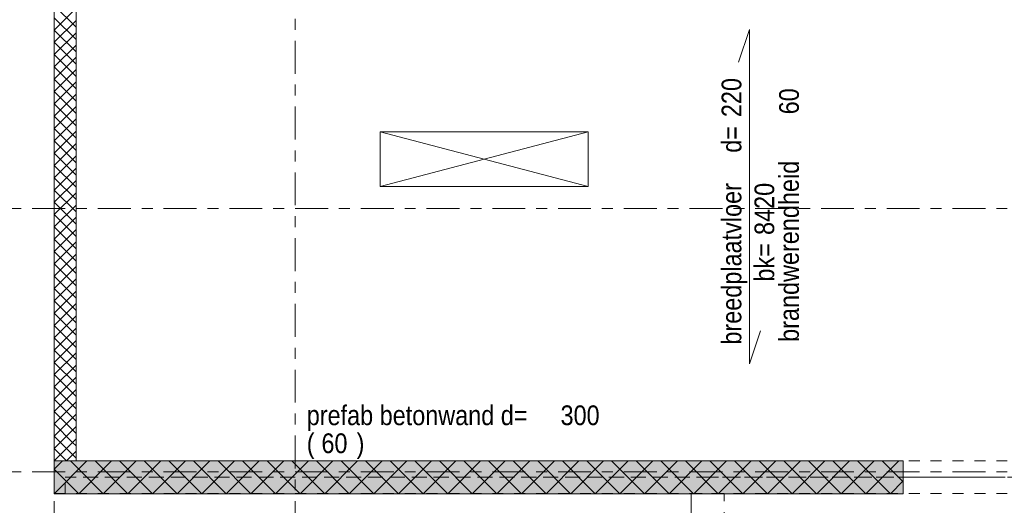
# Model space of a CAD drawing. Header units: millimetres. Extents: x -914 to -73, y -1403 to -809.
# Tile 40 of 79: x -864 to -774, y -944 to -900. Entities that reach past the tile are written whole.
import ezdxf

# ---------------------------------------------------------------- set-up
doc = ezdxf.new("R2010")
doc.units = ezdxf.units.MM
for name, pattern in [('XKITLINE00', [0]), ('XKITLINE01', [4, 1, -1, 1, -1]), ('XKITLINE03', [6, 3, -1, 1, -1])]:
    doc.linetypes.add(name, pattern=pattern)
for name, color, linetype, lineweight in [('Grafisch object', 3, 'Continuous', 0), ('Onderdeel', 2, 'Continuous', 0), ('Onderdeel label', 2, 'Continuous', 0), ('Stramien', 4, 'Continuous', 0)]:
    doc.layers.add(name, color=color, linetype=linetype, lineweight=lineweight)
doc.styles.add('ARIAL', font='arial.ttf')

msp = doc.modelspace()

# ---------------------------------------------------------------- hatches: boundary and pattern name
at = {"layer": 'Onderdeel'}
msp.add_hatch(color=256, dxfattribs=at).paths.add_polyline_path([(-783.318, -943.319), (-860.813, -943.321), (-860.813, -940.321), (-783.318, -940.319)], flags=17)

# ---------------------------------------------------------------- linework, layer by layer
at = {"layer": 'Grafisch object', "linetype": 'XKITLINE00', "lineweight": 0}
for p, q in [((-831.068, -910.314), (-812.069, -915.315)), ((-812.068, -910.314), (-831.068, -910.314)), ((-831.068, -910.314), (-831.068, -915.315)), ((-812.068, -910.315), (-831.068, -915.315)), ((-812.068, -915.315), (-812.068, -910.314)), ((-831.068, -915.315), (-812.068, -915.315))]:
    msp.add_line(p, q, dxfattribs=at)
at = {"layer": 'Onderdeel', "linetype": 'XKITLINE00', "lineweight": 0}
for p, q in [((-860.813, -940.321), (-860.815, -860.314)), ((-860.813, -878.314), (-860.813, -940.321)), ((-858.813, -940.321), (-858.813, -878.314)), ((-858.813, -900.787), (-860.813, -898.787)), ((-860.813, -901.032), (-858.813, -899.032)), ((-858.813, -901.91), (-860.813, -899.91)), ((-860.813, -902.155), (-858.813, -900.155)), ((-858.813, -903.032), (-860.813, -901.032)), ((-860.813, -903.277), (-858.813, -901.277)), ((-858.813, -904.155), (-860.813, -902.155)), ((-860.813, -904.4), (-858.813, -902.4)), ((-858.813, -905.277), (-860.813, -903.277)), ((-860.813, -905.522), (-858.813, -903.522)), ((-858.813, -906.4), (-860.813, -904.4)), ((-860.813, -906.645), (-858.813, -904.645)), ((-858.813, -907.522), (-860.813, -905.522)), ((-860.813, -907.767), (-858.813, -905.767)), ((-858.813, -908.645), (-860.813, -906.645)), ((-860.813, -908.89), (-858.813, -906.89)), ((-858.813, -909.767), (-860.813, -907.767)), ((-860.813, -910.012), (-858.813, -908.012)), ((-858.813, -910.89), (-860.813, -908.89)), ((-860.813, -911.135), (-858.813, -909.135)), ((-858.813, -912.013), (-860.813, -910.013)), ((-860.813, -912.258), (-858.813, -910.258)), ((-812.068, -910.315), (-831.068, -910.314)), ((-831.068, -910.314), (-831.068, -915.315)), ((-812.068, -915.315), (-812.068, -910.315)), ((-858.813, -913.135), (-860.813, -911.135)), ((-860.813, -913.38), (-858.813, -911.38)), ((-858.813, -914.258), (-860.813, -912.258)), ((-860.813, -914.503), (-858.813, -912.503)), ((-858.813, -915.38), (-860.813, -913.38)), ((-860.813, -915.625), (-858.813, -913.625)), ((-858.813, -916.503), (-860.813, -914.503)), ((-860.813, -916.748), (-858.813, -914.748)), ((-858.813, -917.625), (-860.813, -915.625)), ((-831.068, -915.315), (-812.068, -915.315)), ((-860.813, -917.87), (-858.813, -915.87)), ((-858.813, -918.748), (-860.813, -916.748)), ((-860.813, -918.993), (-858.813, -916.993)), ((-858.813, -919.87), (-860.813, -917.87)), ((-860.813, -920.115), (-858.813, -918.115)), ((-858.813, -920.993), (-860.813, -918.993)), ((-860.813, -921.238), (-858.813, -919.238)), ((-858.813, -922.115), (-860.813, -920.115)), ((-860.813, -922.36), (-858.813, -920.36)), ((-858.813, -923.238), (-860.813, -921.238)), ((-860.813, -923.483), (-858.813, -921.483)), ((-858.813, -924.36), (-860.813, -922.36)), ((-860.813, -924.605), (-858.813, -922.605)), ((-858.813, -925.483), (-860.813, -923.483)), ((-860.813, -925.728), (-858.813, -923.728)), ((-858.813, -926.605), (-860.813, -924.605)), ((-860.813, -926.85), (-858.813, -924.85)), ((-858.813, -927.728), (-860.813, -925.728)), ((-860.813, -927.973), (-858.813, -925.973)), ((-858.813, -928.851), (-860.813, -926.851)), ((-860.813, -929.096), (-858.813, -927.096)), ((-858.813, -929.973), (-860.813, -927.973)), ((-860.813, -930.218), (-858.813, -928.218)), ((-858.813, -931.096), (-860.813, -929.096)), ((-860.813, -931.341), (-858.813, -929.341)), ((-858.813, -932.218), (-860.813, -930.218)), ((-860.813, -932.463), (-858.813, -930.463)), ((-858.813, -933.341), (-860.813, -931.341)), ((-860.813, -933.586), (-858.813, -931.586)), ((-858.813, -934.463), (-860.813, -932.463)), ((-860.813, -934.708), (-858.813, -932.708)), ((-858.813, -935.586), (-860.813, -933.586)), ((-860.813, -935.831), (-858.813, -933.831)), ((-858.813, -936.708), (-860.813, -934.708)), ((-860.813, -936.953), (-858.813, -934.953)), ((-858.813, -937.831), (-860.813, -935.831)), ((-860.813, -938.076), (-858.813, -936.076)), ((-859.129, -938.637), (-860.813, -936.953)), ((-860.813, -939.198), (-858.813, -937.198)), ((-859.69, -939.198), (-860.813, -938.076)), ((-860.813, -940.321), (-858.813, -938.321)), ((-858.813, -938.953), (-859.129, -938.637)), ((-860.251, -939.76), (-860.813, -939.198)), ((-859.69, -940.321), (-860.251, -939.76)), ((-858.813, -940.076), (-859.69, -939.198)), ((-859.69, -940.321), (-858.813, -939.443)), ((-860.813, -940.321), (-783.318, -940.319)), ((-860.813, -943.321), (-857.813, -940.321)), ((-860.813, -941.076), (-860.058, -940.321)), ((-860.813, -940.321), (-860.813, -943.321)), ((-860.813, -940.321), (-858.813, -940.321)), ((-858.568, -941.076), (-859.323, -940.321)), ((-858.568, -943.321), (-855.567, -940.321)), ((-854.078, -943.321), (-857.078, -940.321)), ((-856.322, -943.321), (-853.322, -940.321)), ((-851.833, -943.321), (-854.833, -940.321)), ((-854.077, -943.321), (-851.077, -940.321)), ((-849.588, -943.321), (-852.588, -940.321)), ((-851.832, -943.321), (-848.832, -940.321)), ((-847.343, -943.321), (-850.343, -940.321)), ((-849.587, -943.321), (-846.587, -940.32)), ((-845.098, -943.32), (-848.098, -940.321)), ((-847.342, -943.321), (-844.342, -940.32)), ((-842.853, -943.32), (-845.853, -940.32)), ((-845.097, -943.32), (-842.097, -940.32)), ((-840.608, -943.32), (-843.608, -940.32)), ((-842.852, -943.32), (-839.852, -940.32)), ((-838.363, -943.32), (-841.363, -940.32)), ((-840.607, -943.32), (-837.606, -940.32)), ((-836.118, -943.32), (-839.118, -940.32)), ((-838.361, -943.32), (-835.361, -940.32)), ((-833.873, -943.32), (-836.873, -940.32)), ((-836.116, -943.32), (-833.116, -940.32)), ((-831.628, -943.32), (-834.628, -940.32)), ((-833.871, -943.32), (-830.871, -940.32)), ((-829.383, -943.32), (-832.383, -940.32)), ((-831.626, -943.32), (-828.626, -940.32)), ((-827.138, -943.32), (-830.138, -940.32)), ((-829.381, -943.32), (-826.381, -940.32)), ((-824.893, -943.32), (-827.893, -940.32)), ((-827.136, -943.32), (-824.136, -940.32)), ((-822.648, -943.32), (-825.648, -940.32)), ((-824.891, -943.32), (-821.891, -940.32)), ((-820.403, -943.32), (-823.403, -940.32)), ((-822.646, -943.32), (-819.645, -940.32)), ((-818.158, -943.32), (-821.158, -940.32)), ((-820.4, -943.32), (-817.4, -940.32)), ((-815.913, -943.32), (-818.913, -940.32)), ((-818.155, -943.32), (-815.155, -940.32)), ((-813.668, -943.32), (-816.668, -940.32)), ((-815.91, -943.32), (-812.91, -940.32)), ((-811.423, -943.319), (-814.423, -940.32)), ((-813.665, -943.32), (-810.665, -940.319)), ((-809.178, -943.319), (-812.178, -940.32)), ((-811.42, -943.319), (-808.42, -940.319)), ((-806.933, -943.319), (-809.933, -940.319)), ((-809.175, -943.319), (-806.175, -940.319)), ((-804.688, -943.319), (-807.688, -940.319)), ((-806.93, -943.319), (-803.93, -940.319)), ((-802.443, -943.319), (-805.443, -940.319)), ((-804.685, -943.319), (-801.684, -940.319)), ((-800.198, -943.319), (-803.198, -940.319)), ((-802.439, -943.319), (-799.439, -940.319)), ((-797.953, -943.319), (-800.953, -940.319)), ((-800.194, -943.319), (-797.194, -940.319)), ((-795.708, -943.319), (-798.708, -940.319)), ((-797.949, -943.319), (-794.949, -940.319)), ((-793.463, -943.319), (-796.463, -940.319)), ((-795.704, -943.319), (-792.704, -940.319)), ((-791.218, -943.319), (-794.218, -940.319)), ((-793.459, -943.319), (-790.459, -940.319)), ((-788.973, -943.319), (-791.973, -940.319)), ((-791.214, -943.319), (-788.214, -940.319)), ((-786.728, -943.319), (-789.728, -940.319)), ((-788.969, -943.319), (-785.969, -940.319)), ((-784.483, -943.319), (-787.483, -940.319)), ((-786.724, -943.319), (-783.723, -940.319)), ((-783.318, -942.238), (-785.238, -940.319)), ((-783.318, -940.319), (-783.318, -943.319)), ((-859.69, -942.198), (-860.813, -941.076)), ((-856.323, -943.321), (-858.568, -941.076)), ((-858.568, -943.321), (-859.69, -942.198)), ((-784.478, -943.319), (-783.318, -942.159)), ((-783.318, -941.817), (-774.018, -941.816)), ((-860.813, -943.321), (-783.318, -943.319)), ((-802.667, -1084.014), (-802.667, -943.319))]:
    msp.add_line(p, q, dxfattribs=at)
at = {"layer": 'Onderdeel', "linetype": 'XKITLINE01', "lineweight": 0}
for p, q in [((-860.813, -940.314), (-860.813, -878.314)), ((-858.813, -878.314), (-858.813, -940.314)), ((-860.813, -940.314), (-688.798, -940.311)), ((-860.813, -940.314), (-860.813, -943.314)), ((-858.813, -940.314), (-860.813, -940.314)), ((-860.813, -943.319), (-860.813, -940.321)), ((-688.798, -941.811), (-859.813, -941.811)), ((-859.813, -943.319), (-859.813, -941.811)), ((-801.171, -941.819), (-859.813, -941.819)), ((-801.171, -941.819), (-783.318, -941.817)), ((-860.813, -943.314), (-687.82, -943.311)), ((-859.813, -943.319), (-860.813, -943.319)), ((-859.813, -943.319), (-802.667, -943.319)), ((-799.667, -943.316), (-802.667, -943.316)), ((-802.667, -943.316), (-802.667, -1084.014)), ((-799.667, -1084.014), (-799.667, -943.316))]:
    msp.add_line(p, q, dxfattribs=at)
at = {"layer": 'Onderdeel label', "linetype": 'XKITLINE00', "lineweight": 0}
for p, q in [((-798.338, -903.975), (-797.338, -900.975)), ((-797.338, -931.475), (-797.338, -900.975)), ((-797.338, -931.475), (-796.338, -928.475))]:
    msp.add_line(p, q, dxfattribs=at)
at = {"layer": 'Stramien', "linetype": 'XKITLINE03', "lineweight": 0}
for p, q in [((-860.815, -1103.014), (-860.815, -840.314)), ((-838.815, -1103.014), (-838.815, -840.314)), ((-880.815, -917.314), (-445.815, -917.314)), ((-880.815, -941.314), (-445.815, -941.314))]:
    msp.add_line(p, q, dxfattribs=at)

# ---------------------------------------------------------------- texts
at = {"layer": 'Onderdeel label', "style": 'ARIAL', "width": 0.85}
for s, p in [('220', (-798.088, -908.975)), ('60', (-792.838, -908.725)), ('d=', (-798.088, -912.225)), ('brandwerendheid', (-792.838, -929.475)), ('breedplaatvloer', (-798.088, -929.725)), ('8420', (-795.088, -919.725)), ('bk=', (-795.088, -923.975))]:
    msp.add_text(s, height=1.8, rotation=89.99994, dxfattribs=at).set_placement(p)
for s, p in [('prefab betonwand d=', (-837.753, -937.07)), ('300', (-814.59, -937.07)), ('(', (-837.753, -939.62)), ('60', (-836.414, -939.62)), (')', (-833.204, -939.62))]:
    msp.add_text(s, height=1.8, dxfattribs=at).set_placement(p)

doc.saveas('drawing.dxf')
